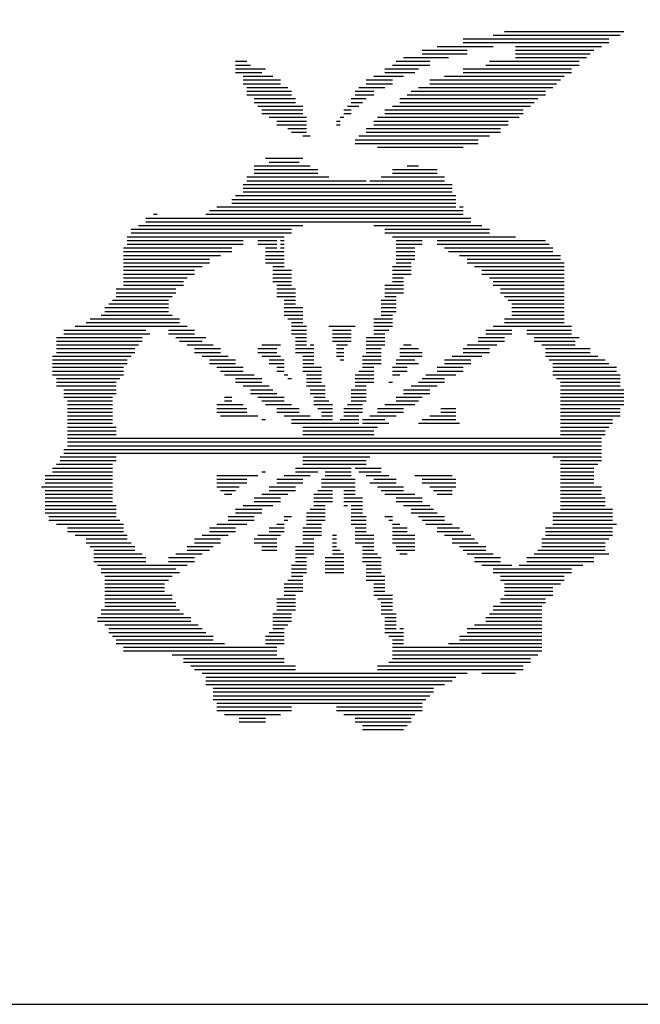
# Model space of a CAD drawing. Extents: x -53.1 to 28.6, y -15.5 to 32.9.
# Tile 3 of 10: x -21 to -18.4, y -3.9 to 0.2. Entities that reach past the tile are written whole.
import ezdxf

# ---------------------------------------------------------------- set-up
doc = ezdxf.new("R2010")
doc.units = 0
doc.layers.add('BG_OUTLINE', color=254, linetype='CONTINUOUS')
doc.layers.add('BG_SILKSCREEN_TOP', color=3, linetype='CONTINUOUS')

msp = doc.modelspace()

# ---------------------------------------------------------------- linework, layer by layer
at = {"layer": 'BG_OUTLINE'}
msp.add_lwpolyline([(-42.343832, -3.940302), (18.592292, -3.940302, 0.414214), (20.624292, -1.908302), (20.624292, 24.027638, 0.414214), (18.592292, 26.059638), (-42.343832, 26.059638, 0.414214), (-44.375832, 24.027638), (-44.375832, -1.908302, 0.414214), (-42.343832, -3.940302)], format="xyb", dxfattribs=at)
at = {"layer": 'BG_SILKSCREEN_TOP'}
for points in [[(-19.008598, 0.13589), (-18.507964, 0.13589)], [(-19.180556, 0.104902), (-18.570702, 0.104902)], [(-19.180556, 0.089154), (-18.570702, 0.089154)], [(-19.055334, 0.120396), (-18.523966, 0.120396)], [(-19.352514, 0.057658), (-19.164808, 0.057658)], [(-19.352514, 0.042164), (-19.164808, 0.042164)], [(-19.29003, 0.073406), (-19.055334, 0.073406)], [(-18.961608, 0.073406), (-18.601944, 0.073406)], [(-18.961608, 0.057658), (-18.63344, 0.057658)], [(-18.961608, 0.042164), (-18.648934, 0.042164)], [(-20.134326, 0.010922), (-20.08759, 0.010922)], [(-19.461988, 0.010922), (-19.321272, 0.010922)], [(-19.430746, 0.02667), (-19.24304, 0.02667)], [(-19.071082, 0.010922), (-18.69567, 0.010922)], [(-18.961608, 0.02667), (-18.664428, 0.02667)], [(-20.134326, -0.004572), (-20.071842, -0.004572)], [(-20.134326, -0.02032), (-20.009358, -0.02032)], [(-20.134326, -0.036068), (-20.025106, -0.036068)], [(-19.508978, -0.02032), (-19.368262, -0.02032)], [(-19.508978, -0.036068), (-19.383756, -0.036068)], [(-19.477482, -0.004572), (-19.321272, -0.004572)], [(-19.180556, -0.02032), (-18.727166, -0.02032)], [(-19.180556, -0.036068), (-18.727166, -0.036068)], [(-19.086576, -0.004572), (-18.69567, -0.004572)], [(-20.103338, -0.051562), (-19.977862, -0.051562)], [(-20.103338, -0.06731), (-19.94662, -0.06731)], [(-19.586956, -0.06731), (-19.477482, -0.06731)], [(-19.555714, -0.051562), (-19.430746, -0.051562)], [(-19.321272, -0.06731), (-18.773902, -0.06731)], [(-19.258788, -0.051562), (-18.758408, -0.051562)], [(-20.103338, -0.082804), (-19.94662, -0.082804)], [(-20.08759, -0.098552), (-19.915632, -0.098552)], [(-20.08759, -0.114046), (-19.899884, -0.114046)], [(-19.633946, -0.114046), (-19.555714, -0.114046)], [(-19.618452, -0.098552), (-19.508978, -0.098552)], [(-19.586956, -0.082804), (-19.477482, -0.082804)], [(-19.399504, -0.114046), (-18.83664, -0.114046)], [(-19.368262, -0.098552), (-18.805144, -0.098552)], [(-19.321272, -0.082804), (-18.78965, -0.082804)], [(-20.08759, -0.129794), (-19.899884, -0.129794)], [(-20.056094, -0.145542), (-19.884136, -0.145542)], [(-20.056094, -0.161036), (-19.884136, -0.161036)], [(-19.649694, -0.145542), (-19.586956, -0.145542)], [(-19.649694, -0.161036), (-19.602958, -0.161036)], [(-19.633946, -0.129794), (-19.555714, -0.129794)], [(-19.446494, -0.145542), (-18.867882, -0.145542)], [(-19.446494, -0.161036), (-18.883376, -0.161036)], [(-19.415252, -0.129794), (-18.83664, -0.129794)], [(-20.0406, -0.176784), (-19.852894, -0.176784)], [(-20.025106, -0.192278), (-19.852894, -0.192278)], [(-19.680936, -0.192278), (-19.649694, -0.192278)], [(-19.665188, -0.176784), (-19.618452, -0.176784)], [(-19.508978, -0.192278), (-18.930366, -0.192278)], [(-19.477482, -0.176784), (-18.89887, -0.176784)], [(-20.025106, -0.207772), (-19.852894, -0.207772)], [(-19.993864, -0.223774), (-19.8374, -0.223774)], [(-19.962368, -0.239268), (-19.8374, -0.239268)], [(-19.712178, -0.239268), (-19.696684, -0.239268)], [(-19.696684, -0.223774), (-19.680936, -0.223774)], [(-19.680936, -0.207772), (-19.649694, -0.207772)], [(-19.555714, -0.239268), (-18.99285, -0.239268)], [(-19.54022, -0.223774), (-18.946114, -0.223774)], [(-19.508978, -0.207772), (-18.930366, -0.207772)], [(-19.962368, -0.255016), (-19.8374, -0.255016)], [(-19.915632, -0.27051), (-19.8374, -0.27051)], [(-19.899884, -0.286258), (-19.8374, -0.286258)], [(-19.712178, -0.255016), (-19.696684, -0.255016)], [(-19.586956, -0.27051), (-19.024346, -0.27051)], [(-19.586956, -0.286258), (-19.024346, -0.286258)], [(-19.555714, -0.255016), (-18.99285, -0.255016)], [(-19.852894, -0.301752), (-19.821652, -0.301752)], [(-19.633946, -0.3175), (-19.118072, -0.3175)], [(-19.618452, -0.301752), (-19.071082, -0.301752)], [(-19.633946, -0.333248), (-19.118072, -0.333248)], [(-19.54022, -0.348742), (-19.180556, -0.348742)], [(-20.009358, -0.395478), (-19.852894, -0.395478)], [(-19.993864, -0.411226), (-19.868388, -0.411226)], [(-20.056094, -0.426974), (-19.821652, -0.426974)], [(-20.056094, -0.442722), (-19.79041, -0.442722)], [(-19.477482, -0.442722), (-19.29003, -0.442722)], [(-19.415252, -0.426974), (-19.368262, -0.426974)], [(-20.08759, -0.47371), (-19.74342, -0.47371)], [(-20.08759, -0.489458), (-19.586956, -0.489458)], [(-20.056094, -0.458216), (-19.79041, -0.458216)], [(-19.571462, -0.489458), (-19.258788, -0.489458)], [(-19.524726, -0.47371), (-19.258788, -0.47371)], [(-19.477482, -0.458216), (-19.29003, -0.458216)], [(-20.103338, -0.504952), (-19.227546, -0.504952)], [(-20.103338, -0.520954), (-19.227546, -0.520954)], [(-20.150074, -0.56769), (-19.212052, -0.56769)], [(-20.134326, -0.551942), (-19.212052, -0.551942)], [(-20.103338, -0.536448), (-19.227546, -0.536448)], [(-20.2438, -0.61468), (-19.180556, -0.61468)], [(-20.212558, -0.598932), (-19.212052, -0.598932)], [(-20.150074, -0.583184), (-19.212052, -0.583184)], [(-19.19605, -0.598932), (-19.180556, -0.598932)], [(-20.509738, -0.645922), (-19.149314, -0.645922)], [(-20.478496, -0.630174), (-20.462748, -0.630174)], [(-20.259548, -0.630174), (-19.180556, -0.630174)], [(-20.572222, -0.692658), (-19.899884, -0.692658)], [(-20.54098, -0.677164), (-19.852894, -0.677164)], [(-20.509738, -0.661416), (-19.149314, -0.661416)], [(-19.555714, -0.677164), (-19.102324, -0.677164)], [(-19.508978, -0.692658), (-19.071082, -0.692658)], [(-20.58797, -0.724154), (-19.931126, -0.724154)], [(-20.58797, -0.739648), (-20.103338, -0.739648)], [(-20.572222, -0.708406), (-19.899884, -0.708406)], [(-20.0406, -0.739648), (-19.962368, -0.739648)], [(-19.94662, -0.739648), (-19.931126, -0.739648)], [(-19.508978, -0.708406), (-19.071082, -0.708406)], [(-19.477482, -0.724154), (-18.961608, -0.724154)], [(-19.461988, -0.739648), (-19.352514, -0.739648)], [(-19.29003, -0.739648), (-18.83664, -0.739648)], [(-20.603464, -0.77089), (-20.150074, -0.77089)], [(-20.58797, -0.755396), (-20.103338, -0.755396)], [(-20.0406, -0.755396), (-19.962368, -0.755396)], [(-20.009358, -0.77089), (-19.962368, -0.77089)], [(-19.94662, -0.755396), (-19.931126, -0.755396)], [(-19.94662, -0.77089), (-19.931126, -0.77089)], [(-19.461988, -0.755396), (-19.352514, -0.755396)], [(-19.461988, -0.77089), (-19.383756, -0.77089)], [(-19.29003, -0.755396), (-18.820892, -0.755396)], [(-19.258788, -0.77089), (-18.805144, -0.77089)], [(-20.603464, -0.786384), (-20.150074, -0.786384)], [(-20.603464, -0.802132), (-20.197064, -0.802132)], [(-20.603464, -0.81788), (-20.2438, -0.81788)], [(-20.009358, -0.786384), (-19.931126, -0.786384)], [(-20.009358, -0.802132), (-19.931126, -0.802132)], [(-20.009358, -0.81788), (-19.931126, -0.81788)], [(-19.461988, -0.786384), (-19.383756, -0.786384)], [(-19.461988, -0.802132), (-19.383756, -0.802132)], [(-19.461988, -0.81788), (-19.383756, -0.81788)], [(-19.24304, -0.786384), (-18.805144, -0.786384)], [(-19.19605, -0.802132), (-18.773902, -0.802132)], [(-19.164808, -0.81788), (-18.773902, -0.81788)], [(-20.603464, -0.833628), (-20.2438, -0.833628)], [(-20.603464, -0.849122), (-20.275042, -0.849122)], [(-20.603464, -0.864616), (-20.306538, -0.864616)], [(-20.009358, -0.833628), (-19.931126, -0.833628)], [(-19.977862, -0.849122), (-19.931126, -0.849122)], [(-19.977862, -0.864616), (-19.899884, -0.864616)], [(-19.477482, -0.849122), (-19.399504, -0.849122)], [(-19.477482, -0.864616), (-19.399504, -0.864616)], [(-19.461988, -0.833628), (-19.399504, -0.833628)], [(-19.164808, -0.833628), (-18.758408, -0.833628)], [(-19.13382, -0.849122), (-18.758408, -0.849122)], [(-19.102324, -0.864616), (-18.758408, -0.864616)], [(-20.603464, -0.880364), (-20.306538, -0.880364)], [(-20.603464, -0.895858), (-20.33778, -0.895858)], [(-19.977862, -0.880364), (-19.899884, -0.880364)], [(-19.977862, -0.895858), (-19.899884, -0.895858)], [(-19.477482, -0.880364), (-19.399504, -0.880364)], [(-19.477482, -0.895858), (-19.430746, -0.895858)], [(-19.102324, -0.880364), (-18.758408, -0.880364)], [(-19.071082, -0.895858), (-18.758408, -0.895858)], [(-20.634706, -0.942848), (-20.38477, -0.942848)], [(-20.603464, -0.91186), (-20.353274, -0.91186)], [(-20.603464, -0.927354), (-20.353274, -0.927354)], [(-19.977862, -0.91186), (-19.899884, -0.91186)], [(-19.962368, -0.927354), (-19.899884, -0.927354)], [(-19.962368, -0.942848), (-19.884136, -0.942848)], [(-19.508978, -0.927354), (-19.430746, -0.927354)], [(-19.508978, -0.942848), (-19.430746, -0.942848)], [(-19.477482, -0.91186), (-19.430746, -0.91186)], [(-19.055334, -0.91186), (-18.758408, -0.91186)], [(-19.055334, -0.927354), (-18.758408, -0.927354)], [(-19.024346, -0.942848), (-18.758408, -0.942848)], [(-20.650454, -0.989838), (-20.416012, -0.989838)], [(-20.634706, -0.958596), (-20.38477, -0.958596)], [(-20.634706, -0.97409), (-20.400264, -0.97409)], [(-19.962368, -0.958596), (-19.884136, -0.958596)], [(-19.962368, -0.97409), (-19.884136, -0.97409)], [(-19.931126, -0.989838), (-19.884136, -0.989838)], [(-19.524726, -0.989838), (-19.461988, -0.989838)], [(-19.508978, -0.958596), (-19.430746, -0.958596)], [(-19.508978, -0.97409), (-19.461988, -0.97409)], [(-19.024346, -0.958596), (-18.758408, -0.958596)], [(-19.008598, -0.97409), (-18.758408, -0.97409)], [(-18.99285, -0.989838), (-18.758408, -0.989838)], [(-20.681696, -1.02108), (-20.416012, -1.02108)], [(-20.665948, -1.005586), (-20.416012, -1.005586)], [(-19.931126, -1.005586), (-19.884136, -1.005586)], [(-19.931126, -1.02108), (-19.852894, -1.02108)], [(-19.524726, -1.005586), (-19.461988, -1.005586)], [(-19.524726, -1.02108), (-19.461988, -1.02108)], [(-18.977102, -1.005586), (-18.758408, -1.005586)], [(-18.977102, -1.02108), (-18.758408, -1.02108)], [(-20.74418, -1.06807), (-20.368768, -1.06807)], [(-20.697444, -1.052322), (-20.400264, -1.052322)], [(-20.681696, -1.036828), (-20.416012, -1.036828)], [(-19.931126, -1.036828), (-19.852894, -1.036828)], [(-19.931126, -1.052322), (-19.852894, -1.052322)], [(-19.915632, -1.06807), (-19.852894, -1.06807)], [(-19.555714, -1.06807), (-19.477482, -1.06807)], [(-19.524726, -1.036828), (-19.461988, -1.036828)], [(-19.524726, -1.052322), (-19.477482, -1.052322)], [(-19.008598, -1.06807), (-18.758408, -1.06807)], [(-18.977102, -1.036828), (-18.758408, -1.036828)], [(-18.977102, -1.052322), (-18.758408, -1.052322)], [(-20.806918, -1.099312), (-20.33778, -1.099312)], [(-20.759674, -1.083564), (-20.368768, -1.083564)], [(-19.899884, -1.083564), (-19.852894, -1.083564)], [(-19.899884, -1.099312), (-19.8374, -1.099312)], [(-19.74342, -1.099312), (-19.633946, -1.099312)], [(-19.555714, -1.083564), (-19.477482, -1.083564)], [(-19.555714, -1.099312), (-19.477482, -1.099312)], [(-19.055334, -1.099312), (-18.727166, -1.099312)], [(-19.008598, -1.083564), (-18.758408, -1.083564)], [(-20.88515, -1.146302), (-20.525232, -1.146302)], [(-20.853654, -1.11506), (-20.509738, -1.11506)], [(-20.853654, -1.130554), (-20.494244, -1.130554)], [(-20.416012, -1.11506), (-20.306538, -1.11506)], [(-20.416012, -1.130554), (-20.306538, -1.130554)], [(-20.38477, -1.146302), (-20.259548, -1.146302)], [(-19.899884, -1.11506), (-19.8374, -1.11506)], [(-19.899884, -1.130554), (-19.8374, -1.130554)], [(-19.884136, -1.146302), (-19.8374, -1.146302)], [(-19.727926, -1.11506), (-19.649694, -1.11506)], [(-19.727926, -1.130554), (-19.649694, -1.130554)], [(-19.727926, -1.146302), (-19.649694, -1.146302)], [(-19.586956, -1.146302), (-19.508978, -1.146302)], [(-19.555714, -1.11506), (-19.49323, -1.11506)], [(-19.555714, -1.130554), (-19.508978, -1.130554)], [(-19.118072, -1.146302), (-19.008598, -1.146302)], [(-19.086576, -1.11506), (-18.977102, -1.11506)], [(-19.086576, -1.130554), (-18.977102, -1.130554)], [(-18.914872, -1.11506), (-18.727166, -1.11506)], [(-18.914872, -1.130554), (-18.727166, -1.130554)], [(-18.883376, -1.146302), (-18.69567, -1.146302)], [(-20.88515, -1.161796), (-20.525232, -1.161796)], [(-20.88515, -1.177544), (-20.54098, -1.177544)], [(-20.88515, -1.193038), (-20.556474, -1.193038)], [(-20.368768, -1.161796), (-20.275042, -1.161796)], [(-20.33778, -1.177544), (-20.228306, -1.177544)], [(-20.306538, -1.193038), (-20.197064, -1.193038)], [(-20.0406, -1.193038), (-19.962368, -1.193038)], [(-20.025106, -1.177544), (-19.94662, -1.177544)], [(-19.884136, -1.161796), (-19.8374, -1.161796)], [(-19.884136, -1.177544), (-19.8374, -1.177544)], [(-19.884136, -1.193038), (-19.806158, -1.193038)], [(-19.821652, -1.177544), (-19.806158, -1.177544)], [(-19.727926, -1.161796), (-19.649694, -1.161796)], [(-19.712178, -1.177544), (-19.665188, -1.177544)], [(-19.712178, -1.193038), (-19.680936, -1.193038)], [(-19.586956, -1.161796), (-19.508978, -1.161796)], [(-19.586956, -1.177544), (-19.508978, -1.177544)], [(-19.586956, -1.193038), (-19.524726, -1.193038)], [(-19.446494, -1.193038), (-19.368262, -1.193038)], [(-19.430746, -1.177544), (-19.399504, -1.177544)], [(-19.180556, -1.193038), (-19.071082, -1.193038)], [(-19.164808, -1.177544), (-19.03984, -1.177544)], [(-19.118072, -1.161796), (-19.008598, -1.161796)], [(-18.883376, -1.161796), (-18.711418, -1.161796)], [(-18.852134, -1.177544), (-18.711418, -1.177544)], [(-18.83664, -1.193038), (-18.648934, -1.193038)], [(-20.900644, -1.224534), (-20.572222, -1.224534)], [(-20.88515, -1.208786), (-20.556474, -1.208786)], [(-20.306538, -1.208786), (-20.197064, -1.208786)], [(-20.275042, -1.224534), (-20.165568, -1.224534)], [(-20.0406, -1.208786), (-19.962368, -1.208786)], [(-20.025106, -1.224534), (-19.94662, -1.224534)], [(-19.884136, -1.208786), (-19.806158, -1.208786)], [(-19.852894, -1.224534), (-19.806158, -1.224534)], [(-19.712178, -1.208786), (-19.680936, -1.208786)], [(-19.712178, -1.224534), (-19.680936, -1.224534)], [(-19.602958, -1.224534), (-19.524726, -1.224534)], [(-19.586956, -1.208786), (-19.524726, -1.208786)], [(-19.446494, -1.208786), (-19.352514, -1.208786)], [(-19.446494, -1.224534), (-19.352514, -1.224534)], [(-19.227546, -1.224534), (-19.102324, -1.224534)], [(-19.180556, -1.208786), (-19.071082, -1.208786)], [(-18.83664, -1.208786), (-18.648934, -1.208786)], [(-18.83664, -1.224534), (-18.617692, -1.224534)], [(-20.900644, -1.240028), (-20.58797, -1.240028)], [(-20.900644, -1.255776), (-20.58797, -1.255776)], [(-20.900644, -1.27127), (-20.603464, -1.27127)], [(-20.2438, -1.240028), (-20.134326, -1.240028)], [(-20.2438, -1.255776), (-20.134326, -1.255776)], [(-20.212558, -1.27127), (-20.103338, -1.27127)], [(-19.993864, -1.240028), (-19.931126, -1.240028)], [(-19.993864, -1.255776), (-19.931126, -1.255776)], [(-19.962368, -1.27127), (-19.931126, -1.27127)], [(-19.852894, -1.240028), (-19.806158, -1.240028)], [(-19.852894, -1.255776), (-19.806158, -1.255776)], [(-19.852894, -1.27127), (-19.774662, -1.27127)], [(-19.696684, -1.240028), (-19.680936, -1.240028)], [(-19.602958, -1.240028), (-19.524726, -1.240028)], [(-19.602958, -1.255776), (-19.524726, -1.255776)], [(-19.602958, -1.27127), (-19.555714, -1.27127)], [(-19.477482, -1.27127), (-19.415252, -1.27127)], [(-19.461988, -1.240028), (-19.383756, -1.240028)], [(-19.461988, -1.255776), (-19.368262, -1.255776)], [(-19.29003, -1.27127), (-19.180556, -1.27127)], [(-19.258788, -1.240028), (-19.149314, -1.240028)], [(-19.258788, -1.255776), (-19.149314, -1.255776)], [(-18.820892, -1.240028), (-18.586196, -1.240028)], [(-18.805144, -1.255776), (-18.570702, -1.255776)], [(-18.805144, -1.27127), (-18.53946, -1.27127)], [(-20.900644, -1.286764), (-20.603464, -1.286764)], [(-20.900644, -1.302766), (-20.603464, -1.302766)], [(-20.88515, -1.31826), (-20.619212, -1.31826)], [(-20.197064, -1.286764), (-20.103338, -1.286764)], [(-20.181316, -1.302766), (-20.056094, -1.302766)], [(-20.134326, -1.31826), (-20.025106, -1.31826)], [(-19.962368, -1.286764), (-19.931126, -1.286764)], [(-19.931126, -1.302766), (-19.915632, -1.302766)], [(-19.915632, -1.31826), (-19.899884, -1.31826)], [(-19.852894, -1.286764), (-19.774662, -1.286764)], [(-19.8374, -1.302766), (-19.774662, -1.302766)], [(-19.8374, -1.31826), (-19.774662, -1.31826)], [(-19.633946, -1.302766), (-19.555714, -1.302766)], [(-19.633946, -1.31826), (-19.555714, -1.31826)], [(-19.618452, -1.286764), (-19.555714, -1.286764)], [(-19.477482, -1.286764), (-19.415252, -1.286764)], [(-19.477482, -1.302766), (-19.446494, -1.302766)], [(-19.352514, -1.31826), (-19.258788, -1.31826)], [(-19.33702, -1.302766), (-19.212052, -1.302766)], [(-19.29003, -1.286764), (-19.180556, -1.286764)], [(-18.805144, -1.286764), (-18.53946, -1.286764)], [(-18.805144, -1.302766), (-18.523966, -1.302766)], [(-18.78965, -1.31826), (-18.523966, -1.31826)], [(-20.88515, -1.334008), (-20.634706, -1.334008)], [(-20.88515, -1.349502), (-20.634706, -1.349502)], [(-20.134326, -1.334008), (-20.025106, -1.334008)], [(-20.103338, -1.349502), (-19.993864, -1.349502)], [(-19.8374, -1.334008), (-19.774662, -1.334008)], [(-19.8374, -1.349502), (-19.759168, -1.349502)], [(-19.633946, -1.334008), (-19.555714, -1.334008)], [(-19.633946, -1.349502), (-19.586956, -1.349502)], [(-19.49323, -1.334008), (-19.477482, -1.334008)], [(-19.399504, -1.349502), (-19.29003, -1.349502)], [(-19.368262, -1.334008), (-19.258788, -1.334008)], [(-18.773902, -1.334008), (-18.523966, -1.334008)], [(-18.773902, -1.349502), (-18.523966, -1.349502)], [(-20.853654, -1.364996), (-20.634706, -1.364996)], [(-20.853654, -1.380744), (-20.634706, -1.380744)], [(-20.853654, -1.396492), (-20.650454, -1.396492)], [(-20.181316, -1.396492), (-20.150074, -1.396492)], [(-20.071842, -1.364996), (-19.977862, -1.364996)], [(-20.071842, -1.380744), (-19.962368, -1.380744)], [(-20.0406, -1.396492), (-19.931126, -1.396492)], [(-19.821652, -1.364996), (-19.759168, -1.364996)], [(-19.821652, -1.380744), (-19.759168, -1.380744)], [(-19.806158, -1.396492), (-19.759168, -1.396492)], [(-19.649694, -1.364996), (-19.586956, -1.364996)], [(-19.649694, -1.380744), (-19.586956, -1.380744)], [(-19.649694, -1.396492), (-19.586956, -1.396492)], [(-19.461988, -1.396492), (-19.352514, -1.396492)], [(-19.430746, -1.364996), (-19.321272, -1.364996)], [(-19.430746, -1.380744), (-19.321272, -1.380744)], [(-18.773902, -1.364996), (-18.507964, -1.364996)], [(-18.773902, -1.380744), (-18.507964, -1.380744)], [(-18.773902, -1.396492), (-18.507964, -1.396492)], [(-20.837906, -1.41224), (-20.650454, -1.41224)], [(-20.837906, -1.427734), (-20.650454, -1.427734)], [(-20.837906, -1.443228), (-20.650454, -1.443228)], [(-20.212558, -1.427734), (-20.103338, -1.427734)], [(-20.212558, -1.443228), (-20.08759, -1.443228)], [(-20.181316, -1.41224), (-20.150074, -1.41224)], [(-20.025106, -1.41224), (-19.931126, -1.41224)], [(-20.009358, -1.427734), (-19.899884, -1.427734)], [(-19.962368, -1.443228), (-19.868388, -1.443228)], [(-19.806158, -1.41224), (-19.74342, -1.41224)], [(-19.806158, -1.427734), (-19.727926, -1.427734)], [(-19.79041, -1.443228), (-19.727926, -1.443228)], [(-19.680936, -1.443228), (-19.602958, -1.443228)], [(-19.665188, -1.427734), (-19.602958, -1.427734)], [(-19.649694, -1.41224), (-19.586956, -1.41224)], [(-19.54022, -1.443228), (-19.430746, -1.443228)], [(-19.508978, -1.427734), (-19.383756, -1.427734)], [(-19.461988, -1.41224), (-19.368262, -1.41224)], [(-19.274282, -1.443228), (-19.212052, -1.443228)], [(-18.773902, -1.41224), (-18.507964, -1.41224)], [(-18.773902, -1.427734), (-18.507964, -1.427734)], [(-18.773902, -1.443228), (-18.523966, -1.443228)], [(-20.837906, -1.458976), (-20.650454, -1.458976)], [(-20.837906, -1.47447), (-20.650454, -1.47447)], [(-20.212558, -1.458976), (-20.08759, -1.458976)], [(-20.197064, -1.47447), (-20.0406, -1.47447)], [(-19.962368, -1.458976), (-19.868388, -1.458976)], [(-19.931126, -1.47447), (-19.821652, -1.47447)], [(-19.774662, -1.458976), (-19.727926, -1.458976)], [(-19.774662, -1.47447), (-19.727926, -1.47447)], [(-19.680936, -1.458976), (-19.602958, -1.458976)], [(-19.680936, -1.47447), (-19.618452, -1.47447)], [(-19.571462, -1.47447), (-19.461988, -1.47447)], [(-19.54022, -1.458976), (-19.430746, -1.458976)], [(-19.321272, -1.47447), (-19.212052, -1.47447)], [(-19.274282, -1.458976), (-19.212052, -1.458976)], [(-18.773902, -1.458976), (-18.523966, -1.458976)], [(-18.773902, -1.47447), (-18.523966, -1.47447)], [(-20.837906, -1.490218), (-20.650454, -1.490218)], [(-20.837906, -1.505966), (-20.650454, -1.505966)], [(-20.837906, -1.52146), (-20.634706, -1.52146)], [(-20.025106, -1.490218), (-20.009358, -1.490218)], [(-19.899884, -1.490218), (-19.727926, -1.490218)], [(-19.899884, -1.505966), (-19.618452, -1.505966)], [(-19.852894, -1.52146), (-19.54022, -1.52146)], [(-19.696684, -1.490218), (-19.618452, -1.490218)], [(-19.602958, -1.490218), (-19.508978, -1.490218)], [(-19.602958, -1.505966), (-19.49323, -1.505966)], [(-19.368262, -1.505966), (-19.19605, -1.505966)], [(-19.352514, -1.490218), (-19.212052, -1.490218)], [(-18.773902, -1.490218), (-18.555208, -1.490218)], [(-18.773902, -1.505966), (-18.555208, -1.505966)], [(-18.773902, -1.52146), (-18.570702, -1.52146)], [(-20.837906, -1.537208), (-20.634706, -1.537208)], [(-20.837906, -1.552702), (-20.634706, -1.552702)], [(-19.852894, -1.537208), (-19.555714, -1.537208)], [(-19.852894, -1.552702), (-19.555714, -1.552702)], [(-18.773902, -1.537208), (-18.586196, -1.537208)], [(-18.773902, -1.552702), (-18.586196, -1.552702)], [(-20.837906, -1.56845), (-18.601944, -1.56845)], [(-20.837906, -1.583944), (-18.601944, -1.583944)], [(-20.837906, -1.599692), (-18.601944, -1.599692)], [(-20.869402, -1.646682), (-20.634706, -1.646682)], [(-20.853654, -1.61544), (-18.601944, -1.61544)], [(-20.853654, -1.630934), (-18.601944, -1.630934)], [(-19.852894, -1.646682), (-19.571462, -1.646682)], [(-18.805144, -1.646682), (-18.601944, -1.646682)], [(-20.88515, -1.67767), (-20.650454, -1.67767)], [(-20.869402, -1.662176), (-20.634706, -1.662176)], [(-19.852894, -1.662176), (-19.586956, -1.662176)], [(-19.852894, -1.67767), (-19.586956, -1.67767)], [(-18.773902, -1.662176), (-18.601944, -1.662176)], [(-18.773902, -1.67767), (-18.617692, -1.67767)], [(-20.931886, -1.724914), (-20.650454, -1.724914)], [(-20.900644, -1.693672), (-20.650454, -1.693672)], [(-20.900644, -1.709166), (-20.650454, -1.709166)], [(-20.212558, -1.724914), (-20.0406, -1.724914)], [(-20.025106, -1.709166), (-20.009358, -1.709166)], [(-19.931126, -1.724914), (-19.821652, -1.724914)], [(-19.884136, -1.693672), (-19.649694, -1.693672)], [(-19.884136, -1.709166), (-19.79041, -1.709166)], [(-19.759168, -1.709166), (-19.649694, -1.709166)], [(-19.759168, -1.724914), (-19.649694, -1.724914)], [(-19.633946, -1.693672), (-19.524726, -1.693672)], [(-19.618452, -1.709166), (-19.524726, -1.709166)], [(-19.586956, -1.724914), (-19.49323, -1.724914)], [(-19.383756, -1.724914), (-19.227546, -1.724914)], [(-18.773902, -1.693672), (-18.63344, -1.693672)], [(-18.773902, -1.709166), (-18.63344, -1.709166)], [(-18.773902, -1.724914), (-18.63344, -1.724914)], [(-20.94738, -1.77165), (-20.650454, -1.77165)], [(-20.931886, -1.740408), (-20.650454, -1.740408)], [(-20.931886, -1.755902), (-20.650454, -1.755902)], [(-20.212558, -1.740408), (-20.08759, -1.740408)], [(-20.212558, -1.755902), (-20.08759, -1.755902)], [(-20.212558, -1.77165), (-20.118832, -1.77165)], [(-19.993864, -1.77165), (-19.884136, -1.77165)], [(-19.962368, -1.740408), (-19.852894, -1.740408)], [(-19.962368, -1.755902), (-19.852894, -1.755902)], [(-19.774662, -1.740408), (-19.633946, -1.740408)], [(-19.774662, -1.755902), (-19.633946, -1.755902)], [(-19.774662, -1.77165), (-19.633946, -1.77165)], [(-19.571462, -1.755902), (-19.461988, -1.755902)], [(-19.555714, -1.740408), (-19.461988, -1.740408)], [(-19.54022, -1.77165), (-19.430746, -1.77165)], [(-19.352514, -1.740408), (-19.212052, -1.740408)], [(-19.352514, -1.755902), (-19.212052, -1.755902)], [(-19.321272, -1.77165), (-19.212052, -1.77165)], [(-18.773902, -1.740408), (-18.63344, -1.740408)], [(-18.773902, -1.755902), (-18.63344, -1.755902)], [(-18.773902, -1.77165), (-18.601944, -1.77165)], [(-20.931886, -1.787398), (-20.650454, -1.787398)], [(-20.931886, -1.803146), (-20.650454, -1.803146)], [(-20.197064, -1.787398), (-20.134326, -1.787398)], [(-20.181316, -1.803146), (-20.150074, -1.803146)], [(-20.025106, -1.803146), (-19.915632, -1.803146)], [(-19.993864, -1.787398), (-19.884136, -1.787398)], [(-19.806158, -1.803146), (-19.727926, -1.803146)], [(-19.79041, -1.787398), (-19.727926, -1.787398)], [(-19.680936, -1.787398), (-19.633946, -1.787398)], [(-19.680936, -1.803146), (-19.633946, -1.803146)], [(-19.524726, -1.787398), (-19.430746, -1.787398)], [(-19.508978, -1.803146), (-19.383756, -1.803146)], [(-19.305778, -1.787398), (-19.227546, -1.787398)], [(-19.29003, -1.803146), (-19.227546, -1.803146)], [(-18.773902, -1.787398), (-18.601944, -1.787398)], [(-18.773902, -1.803146), (-18.601944, -1.803146)], [(-20.931886, -1.81864), (-20.650454, -1.81864)], [(-20.931886, -1.834134), (-20.650454, -1.834134)], [(-20.931886, -1.849882), (-20.634706, -1.849882)], [(-20.103338, -1.849882), (-19.977862, -1.849882)], [(-20.056094, -1.81864), (-19.94662, -1.81864)], [(-20.056094, -1.834134), (-19.94662, -1.834134)], [(-19.806158, -1.81864), (-19.727926, -1.81864)], [(-19.806158, -1.834134), (-19.727926, -1.834134)], [(-19.806158, -1.849882), (-19.759168, -1.849882)], [(-19.680936, -1.81864), (-19.602958, -1.81864)], [(-19.680936, -1.834134), (-19.602958, -1.834134)], [(-19.680936, -1.849882), (-19.665188, -1.849882)], [(-19.649694, -1.849882), (-19.602958, -1.849882)], [(-19.461988, -1.81864), (-19.352514, -1.81864)], [(-19.461988, -1.834134), (-19.352514, -1.834134)], [(-19.430746, -1.849882), (-19.321272, -1.849882)], [(-18.773902, -1.81864), (-18.586196, -1.81864)], [(-18.773902, -1.834134), (-18.586196, -1.834134)], [(-18.773902, -1.849882), (-18.586196, -1.849882)], [(-20.931886, -1.865376), (-20.634706, -1.865376)], [(-20.931886, -1.881124), (-20.634706, -1.881124)], [(-20.916138, -1.896872), (-20.634706, -1.896872)], [(-20.165568, -1.896872), (-20.056094, -1.896872)], [(-20.134326, -1.865376), (-20.025106, -1.865376)], [(-20.134326, -1.881124), (-20.025106, -1.881124)], [(-19.931126, -1.896872), (-19.899884, -1.896872)], [(-19.8374, -1.881124), (-19.759168, -1.881124)], [(-19.8374, -1.896872), (-19.759168, -1.896872)], [(-19.821652, -1.865376), (-19.759168, -1.865376)], [(-19.649694, -1.865376), (-19.602958, -1.865376)], [(-19.649694, -1.881124), (-19.602958, -1.881124)], [(-19.649694, -1.896872), (-19.586956, -1.896872)], [(-19.508978, -1.896872), (-19.477482, -1.896872)], [(-19.399504, -1.865376), (-19.305778, -1.865376)], [(-19.399504, -1.881124), (-19.29003, -1.881124)], [(-19.368262, -1.896872), (-19.258788, -1.896872)], [(-18.805144, -1.881124), (-18.555208, -1.881124)], [(-18.805144, -1.896872), (-18.555208, -1.896872)], [(-18.773902, -1.865376), (-18.555208, -1.865376)], [(-20.916138, -1.912366), (-20.619212, -1.912366)], [(-20.88515, -1.928114), (-20.603464, -1.928114)], [(-20.212558, -1.928114), (-20.08759, -1.928114)], [(-20.165568, -1.912366), (-20.056094, -1.912366)], [(-19.962368, -1.928114), (-19.931126, -1.928114)], [(-19.931126, -1.912366), (-19.915632, -1.912366)], [(-19.8374, -1.912366), (-19.759168, -1.912366)], [(-19.8374, -1.928114), (-19.774662, -1.928114)], [(-19.649694, -1.912366), (-19.586956, -1.912366)], [(-19.649694, -1.928114), (-19.586956, -1.928114)], [(-19.49323, -1.912366), (-19.477482, -1.912366)], [(-19.477482, -1.928114), (-19.446494, -1.928114)], [(-19.352514, -1.912366), (-19.258788, -1.912366)], [(-19.33702, -1.928114), (-19.227546, -1.928114)], [(-18.805144, -1.912366), (-18.555208, -1.912366)], [(-18.805144, -1.928114), (-18.53946, -1.928114)], [(-20.837906, -1.943608), (-20.603464, -1.943608)], [(-20.837906, -1.959356), (-20.603464, -1.959356)], [(-20.806918, -1.97485), (-20.58797, -1.97485)], [(-20.275042, -1.97485), (-20.165568, -1.97485)], [(-20.2438, -1.943608), (-20.134326, -1.943608)], [(-20.2438, -1.959356), (-20.134326, -1.959356)], [(-20.0406, -1.97485), (-19.94662, -1.97485)], [(-19.993864, -1.943608), (-19.931126, -1.943608)], [(-19.993864, -1.959356), (-19.931126, -1.959356)], [(-19.852894, -1.943608), (-19.774662, -1.943608)], [(-19.852894, -1.959356), (-19.774662, -1.959356)], [(-19.852894, -1.97485), (-19.774662, -1.97485)], [(-19.727926, -1.97485), (-19.712178, -1.97485)], [(-19.633946, -1.943608), (-19.586956, -1.943608)], [(-19.633946, -1.959356), (-19.586956, -1.959356)], [(-19.633946, -1.97485), (-19.555714, -1.97485)], [(-19.477482, -1.943608), (-19.415252, -1.943608)], [(-19.477482, -1.959356), (-19.415252, -1.959356)], [(-19.477482, -1.97485), (-19.383756, -1.97485)], [(-19.29003, -1.943608), (-19.19605, -1.943608)], [(-19.29003, -1.959356), (-19.180556, -1.959356)], [(-19.258788, -1.97485), (-19.149314, -1.97485)], [(-18.83664, -1.943608), (-18.555208, -1.943608)], [(-18.83664, -1.959356), (-18.555208, -1.959356)], [(-18.83664, -1.97485), (-18.555208, -1.97485)], [(-20.759674, -1.990598), (-20.58797, -1.990598)], [(-20.759674, -2.006346), (-20.572222, -2.006346)], [(-20.306538, -1.990598), (-20.197064, -1.990598)], [(-20.306538, -2.006346), (-20.197064, -2.006346)], [(-20.056094, -1.990598), (-19.962368, -1.990598)], [(-20.056094, -2.006346), (-19.962368, -2.006346)], [(-19.852894, -1.990598), (-19.806158, -1.990598)], [(-19.852894, -2.006346), (-19.806158, -2.006346)], [(-19.727926, -1.990598), (-19.712178, -1.990598)], [(-19.727926, -2.006346), (-19.712178, -2.006346)], [(-19.633946, -1.990598), (-19.555714, -1.990598)], [(-19.633946, -2.006346), (-19.555714, -2.006346)], [(-19.477482, -1.990598), (-19.383756, -1.990598)], [(-19.477482, -2.006346), (-19.383756, -2.006346)], [(-19.227546, -1.990598), (-19.13382, -1.990598)], [(-19.227546, -2.006346), (-19.118072, -2.006346)], [(-18.852134, -1.990598), (-18.570702, -1.990598)], [(-18.852134, -2.006346), (-18.586196, -2.006346)], [(-20.74418, -2.02184), (-20.556474, -2.02184)], [(-20.728686, -2.037588), (-20.556474, -2.037588)], [(-20.728686, -2.053082), (-20.525232, -2.053082)], [(-20.38477, -2.053082), (-20.275042, -2.053082)], [(-20.33778, -2.02184), (-20.228306, -2.02184)], [(-20.33778, -2.037588), (-20.2438, -2.037588)], [(-20.025106, -2.02184), (-19.962368, -2.02184)], [(-20.025106, -2.037588), (-19.962368, -2.037588)], [(-19.884136, -2.02184), (-19.806158, -2.02184)], [(-19.884136, -2.037588), (-19.806158, -2.037588)], [(-19.884136, -2.053082), (-19.806158, -2.053082)], [(-19.727926, -2.02184), (-19.712178, -2.02184)], [(-19.727926, -2.037588), (-19.696684, -2.037588)], [(-19.727926, -2.053082), (-19.680936, -2.053082)], [(-19.602958, -2.02184), (-19.555714, -2.02184)], [(-19.602958, -2.037588), (-19.555714, -2.037588)], [(-19.602958, -2.053082), (-19.54022, -2.053082)], [(-19.461988, -2.02184), (-19.383756, -2.02184)], [(-19.461988, -2.037588), (-19.383756, -2.037588)], [(-19.446494, -2.053082), (-19.415252, -2.053082)], [(-19.19605, -2.02184), (-19.086576, -2.02184)], [(-19.180556, -2.037588), (-19.086576, -2.037588)], [(-19.164808, -2.053082), (-19.055334, -2.053082)], [(-18.883376, -2.053082), (-18.570702, -2.053082)], [(-18.867882, -2.037588), (-18.586196, -2.037588)], [(-18.852134, -2.02184), (-18.586196, -2.02184)], [(-20.728686, -2.06883), (-20.509738, -2.06883)], [(-20.728686, -2.084578), (-20.509738, -2.084578)], [(-20.712938, -2.100072), (-20.33778, -2.100072)], [(-20.416012, -2.06883), (-20.306538, -2.06883)], [(-20.416012, -2.084578), (-20.306538, -2.084578)], [(-19.899884, -2.100072), (-19.8374, -2.100072)], [(-19.884136, -2.06883), (-19.8374, -2.06883)], [(-19.884136, -2.084578), (-19.8374, -2.084578)], [(-19.759168, -2.06883), (-19.680936, -2.06883)], [(-19.759168, -2.084578), (-19.680936, -2.084578)], [(-19.759168, -2.100072), (-19.680936, -2.100072)], [(-19.602958, -2.06883), (-19.524726, -2.06883)], [(-19.602958, -2.084578), (-19.524726, -2.084578)], [(-19.586956, -2.100072), (-19.524726, -2.100072)], [(-19.13382, -2.06883), (-19.024346, -2.06883)], [(-19.13382, -2.084578), (-19.024346, -2.084578)], [(-19.102324, -2.100072), (-18.977102, -2.100072)], [(-18.946114, -2.100072), (-18.680176, -2.100072)], [(-18.914872, -2.06883), (-18.63344, -2.06883)], [(-18.914872, -2.084578), (-18.63344, -2.084578)], [(-20.697444, -2.11582), (-20.38477, -2.11582)], [(-20.697444, -2.131314), (-20.368768, -2.131314)], [(-19.899884, -2.11582), (-19.8374, -2.11582)], [(-19.899884, -2.131314), (-19.8374, -2.131314)], [(-19.759168, -2.11582), (-19.680936, -2.11582)], [(-19.759168, -2.131314), (-19.680936, -2.131314)], [(-19.586956, -2.11582), (-19.524726, -2.11582)], [(-19.586956, -2.131314), (-19.524726, -2.131314)], [(-19.055334, -2.11582), (-18.727166, -2.11582)], [(-19.055334, -2.131314), (-18.727166, -2.131314)], [(-20.681696, -2.147062), (-20.400264, -2.147062)], [(-20.681696, -2.162556), (-20.416012, -2.162556)], [(-20.681696, -2.178304), (-20.431506, -2.178304)], [(-19.931126, -2.178304), (-19.852894, -2.178304)], [(-19.915632, -2.162556), (-19.852894, -2.162556)], [(-19.899884, -2.147062), (-19.852894, -2.147062)], [(-19.586956, -2.147062), (-19.508978, -2.147062)], [(-19.586956, -2.162556), (-19.508978, -2.162556)], [(-19.555714, -2.178304), (-19.508978, -2.178304)], [(-19.024346, -2.147062), (-18.758408, -2.147062)], [(-19.024346, -2.162556), (-18.758408, -2.162556)], [(-19.008598, -2.178304), (-18.773902, -2.178304)], [(-20.681696, -2.194052), (-20.431506, -2.194052)], [(-20.681696, -2.209546), (-20.431506, -2.209546)], [(-20.681696, -2.225294), (-20.400264, -2.225294)], [(-19.931126, -2.194052), (-19.852894, -2.194052)], [(-19.931126, -2.209546), (-19.852894, -2.209546)], [(-19.931126, -2.225294), (-19.884136, -2.225294)], [(-19.555714, -2.194052), (-19.508978, -2.194052)], [(-19.555714, -2.209546), (-19.508978, -2.209546)], [(-19.555714, -2.225294), (-19.477482, -2.225294)], [(-19.008598, -2.194052), (-18.805144, -2.194052)], [(-19.008598, -2.209546), (-18.805144, -2.209546)], [(-19.008598, -2.225294), (-18.805144, -2.225294)], [(-20.681696, -2.240788), (-20.400264, -2.240788)], [(-20.681696, -2.256282), (-20.38477, -2.256282)], [(-19.962368, -2.240788), (-19.884136, -2.240788)], [(-19.962368, -2.256282), (-19.884136, -2.256282)], [(-19.54022, -2.240788), (-19.477482, -2.240788)], [(-19.524726, -2.256282), (-19.477482, -2.256282)], [(-19.024346, -2.240788), (-18.83664, -2.240788)], [(-19.024346, -2.256282), (-18.83664, -2.256282)], [(-20.697444, -2.287778), (-20.368768, -2.287778)], [(-20.697444, -2.303526), (-20.353274, -2.303526)], [(-20.681696, -2.27203), (-20.38477, -2.27203)], [(-19.977862, -2.303526), (-19.899884, -2.303526)], [(-19.962368, -2.27203), (-19.884136, -2.27203)], [(-19.962368, -2.287778), (-19.884136, -2.287778)], [(-19.524726, -2.27203), (-19.477482, -2.27203)], [(-19.524726, -2.287778), (-19.477482, -2.287778)], [(-19.524726, -2.303526), (-19.461988, -2.303526)], [(-19.071082, -2.303526), (-18.852134, -2.303526)], [(-19.055334, -2.27203), (-18.852134, -2.27203)], [(-19.055334, -2.287778), (-18.852134, -2.287778)], [(-20.712938, -2.31902), (-20.322032, -2.31902)], [(-20.712938, -2.334514), (-20.322032, -2.334514)], [(-20.681696, -2.350262), (-20.29079, -2.350262)], [(-19.977862, -2.31902), (-19.899884, -2.31902)], [(-19.977862, -2.334514), (-19.899884, -2.334514)], [(-19.977862, -2.350262), (-19.915632, -2.350262)], [(-19.508978, -2.31902), (-19.461988, -2.31902)], [(-19.508978, -2.334514), (-19.461988, -2.334514)], [(-19.508978, -2.350262), (-19.461988, -2.350262)], [(-19.13382, -2.350262), (-18.852134, -2.350262)], [(-19.086576, -2.31902), (-18.852134, -2.31902)], [(-19.086576, -2.334514), (-18.852134, -2.334514)], [(-20.665948, -2.365756), (-20.275042, -2.365756)], [(-20.665948, -2.381758), (-20.259548, -2.381758)], [(-19.993864, -2.381758), (-19.931126, -2.381758)], [(-19.977862, -2.365756), (-19.931126, -2.365756)], [(-19.508978, -2.365756), (-19.461988, -2.365756)], [(-19.508978, -2.381758), (-19.430746, -2.381758)], [(-19.446494, -2.365756), (-19.430746, -2.365756)], [(-19.164808, -2.365756), (-18.852134, -2.365756)], [(-19.164808, -2.381758), (-18.852134, -2.381758)], [(-20.650454, -2.397252), (-20.228306, -2.397252)], [(-20.634706, -2.412746), (-20.228306, -2.412746)], [(-20.634706, -2.428494), (-20.181316, -2.428494)], [(-20.009358, -2.397252), (-19.931126, -2.397252)], [(-20.009358, -2.412746), (-19.931126, -2.412746)], [(-20.009358, -2.428494), (-19.931126, -2.428494)], [(-19.49323, -2.397252), (-19.430746, -2.397252)], [(-19.477482, -2.412746), (-19.430746, -2.412746)], [(-19.477482, -2.428494), (-19.430746, -2.428494)], [(-19.24304, -2.428494), (-18.852134, -2.428494)], [(-19.19605, -2.397252), (-18.852134, -2.397252)], [(-19.19605, -2.412746), (-18.852134, -2.412746)], [(-20.603464, -2.443988), (-19.962368, -2.443988)], [(-20.603464, -2.459736), (-19.962368, -2.459736)], [(-19.477482, -2.443988), (-18.852134, -2.443988)], [(-19.477482, -2.459736), (-18.852134, -2.459736)], [(-20.400264, -2.475484), (-19.962368, -2.475484)], [(-20.353274, -2.490978), (-19.931126, -2.490978)], [(-20.353274, -2.506726), (-19.931126, -2.506726)], [(-19.49323, -2.506726), (-18.89887, -2.506726)], [(-19.477482, -2.475484), (-18.867882, -2.475484)], [(-19.477482, -2.490978), (-18.89887, -2.490978)], [(-20.322032, -2.52222), (-19.884136, -2.52222)], [(-20.306538, -2.537968), (-19.884136, -2.537968)], [(-20.275042, -2.553462), (-19.164808, -2.553462)], [(-19.54022, -2.52222), (-18.930366, -2.52222)], [(-19.54022, -2.537968), (-18.930366, -2.537968)], [(-19.102324, -2.553462), (-18.961608, -2.553462)], [(-20.259548, -2.56921), (-19.212052, -2.56921)], [(-20.259548, -2.584958), (-19.227546, -2.584958)], [(-20.259548, -2.600452), (-19.258788, -2.600452)], [(-20.228306, -2.6162), (-19.305778, -2.6162)], [(-20.228306, -2.631694), (-19.305778, -2.631694)], [(-20.228306, -2.647188), (-19.321272, -2.647188)], [(-20.228306, -2.662936), (-19.33702, -2.662936)], [(-20.212558, -2.678684), (-19.352514, -2.678684)], [(-20.212558, -2.694432), (-19.899884, -2.694432)], [(-20.212558, -2.709926), (-19.899884, -2.709926)], [(-19.712178, -2.694432), (-19.352514, -2.694432)], [(-19.712178, -2.709926), (-19.352514, -2.709926)], [(-20.181316, -2.72542), (-19.94662, -2.72542)], [(-20.118832, -2.741168), (-20.009358, -2.741168)], [(-20.118832, -2.756662), (-20.009358, -2.756662)], [(-19.680936, -2.72542), (-19.383756, -2.72542)], [(-19.633946, -2.741168), (-19.399504, -2.741168)], [(-19.633946, -2.756662), (-19.399504, -2.756662)], [(-19.602958, -2.772664), (-19.415252, -2.772664)], [(-19.602958, -2.788158), (-19.430746, -2.788158)]]:
    msp.add_lwpolyline(points, dxfattribs=at)

doc.saveas('drawing.dxf')
